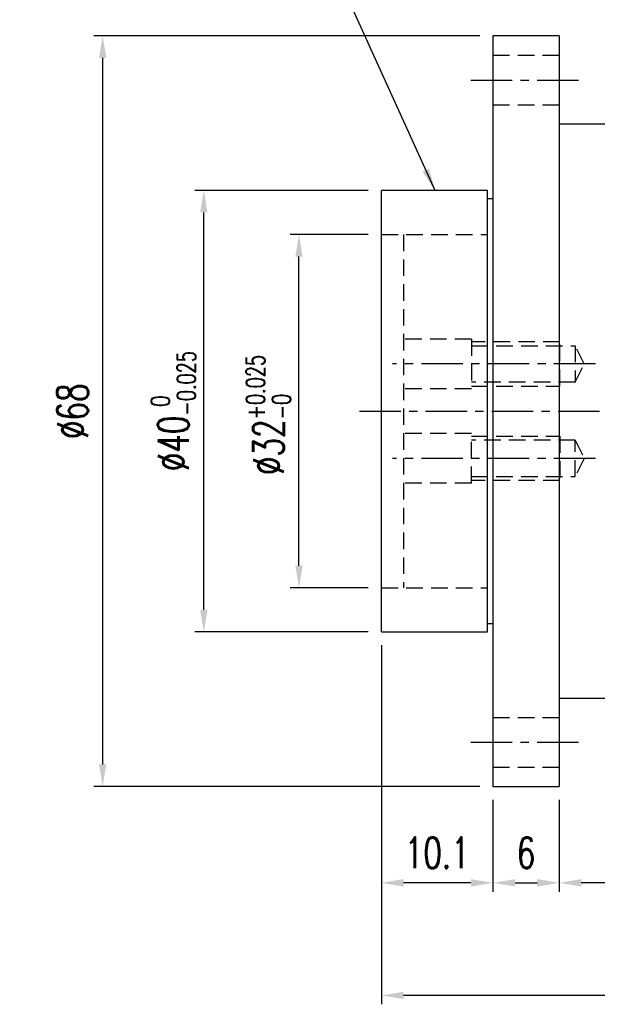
# Model space of a CAD drawing. Header units: millimetres. Extents: x -51 to 146, y -54 to 93.
# Tile 2 of 51: x 47 to 100, y -54 to 35. Entities that reach past the tile are written whole.
import ezdxf

# ---------------------------------------------------------------- set-up
doc = ezdxf.new("R2010")
doc.units = ezdxf.units.MM
doc.linetypes.add('CENTER', pattern=[2, 1.25, -0.25, 0.25, -0.25])
doc.linetypes.add('DASHED', pattern=[0.75, 0.5, -0.25])
for name, color, linetype in [('CL', 1, 'CENTER'), ('DIM', 4, 'Continuous'), ('HID', 2, 'DASHED'), ('OUT', 3, 'Continuous')]:
    doc.layers.add(name, color=color, linetype=linetype)
doc.styles.add('DIM-7', font='SIMPLEX.shx', dxfattribs={"width": 0.7, "bigfont": 'chineset.shx'})
doc.dimstyles.new('CNS', dxfattribs={"dimtxt": 3.5, "dimasz": 2.5, "dimexe": 1, "dimexo": 1.5, "dimgap": 0.09, "dimtad": 0, "dimdsep": 46, "dimtxsty": 'DIM-7', "dimcen": 0.09, "dimclrd": 1, "dimclre": 1, "dimclrt": 4, "dimadec": 0, "dimazin": 0, "dimtfac": 1, "dimtix": 1, "dimtmove": 2, "dimatfit": 3, "dimfxl": 1, "dimtvp": 0.971429, "dimtolj": 1, "dimarcsym": 0})

# ---------------------------------------------------------------- blocks, each defined once
blk = doc.blocks.new('*D3')
at = {"layer": 'DEFPOINTS', "color": 0}
for p in [(80.229, -20), (90.329, -34), (80.229, -42.733)]:
    blk.add_point(p, dxfattribs=at)
at = {"layer": 'DIM', "color": 0, "lineweight": -2}
for p, q in [((80.229, -21.2), (80.229, -43.533)), ((90.329, -35.2), (90.329, -43.533)), ((88.329, -42.733), (82.229, -42.733))]:
    blk.add_line(p, q, dxfattribs=at)
at = {"layer": 'DIM', "color": 0}
for points in [[(82.229, -42.399), (82.229, -43.066), (80.229, -42.733)], [(88.329, -42.399), (88.329, -43.066), (90.329, -42.733)]]:
    blk.add_solid(points, dxfattribs=at)
at = {"layer": 'DIM', "color": 0, "insert": (85.279, -40.013), "char_height": 2.8, "attachment_point": 5, "style": 'DIM-7'}
blk.add_mtext('\\A1;10.1', dxfattribs=at)
blk = doc.blocks.new('*D4')
at = {"layer": 'DEFPOINTS', "color": 0}
for p in [(72.757, 16), (80.229, 16), (80.229, -16)]:
    blk.add_point(p, dxfattribs=at)
at = {"layer": 'DIM', "color": 0, "lineweight": -2}
for p, q in [((79.029, 16), (71.957, 16)), ((72.757, -14), (72.757, 14)), ((79.029, -16), (71.957, -16))]:
    blk.add_line(p, q, dxfattribs=at)
at = {"layer": 'DIM', "color": 0}
for points in [[(72.424, 14), (73.091, 14), (72.757, 16)], [(72.424, -14), (73.091, -14), (72.757, -16)]]:
    blk.add_solid(points, dxfattribs=at)
at = {"layer": 'DIM', "color": 0, "insert": (69.997, -0.344), "char_height": 2.8, "attachment_point": 5, "rotation": 90, "style": 'DIM-7'}
blk.add_mtext('\\A1;%%C32{\\H1.680000;\\S+0.025^ -0;}', dxfattribs=at)
blk = doc.blocks.new('*D5')
at = {"layer": 'DEFPOINTS', "color": 0}
for p in [(64.133, 20), (80.229, 20), (80.229, -20)]:
    blk.add_point(p, dxfattribs=at)
at = {"layer": 'DIM', "color": 0, "lineweight": -2}
for p, q in [((79.029, 20), (63.333, 20)), ((64.133, -18), (64.133, 18)), ((79.029, -20), (63.333, -20))]:
    blk.add_line(p, q, dxfattribs=at)
at = {"layer": 'DIM', "color": 0}
for points in [[(63.8, 18), (64.467, 18), (64.133, 20)], [(63.8, -18), (64.467, -18), (64.133, -20)]]:
    blk.add_solid(points, dxfattribs=at)
at = {"layer": 'DIM', "color": 0, "insert": (61.373, 0), "char_height": 2.8, "attachment_point": 5, "rotation": 90, "style": 'DIM-7'}
blk.add_mtext('\\A1;%%C40{\\H1.680000;\\S 0^ -0.025;}', dxfattribs=at)
blk = doc.blocks.new('*D6')
at = {"layer": 'DEFPOINTS', "color": 0}
for p in [(90.329, 34), (54.97, -34), (90.329, -34)]:
    blk.add_point(p, dxfattribs=at)
at = {"layer": 'DIM', "color": 0, "lineweight": -2}
for p, q in [((89.129, 34), (54.17, 34)), ((54.97, 32), (54.97, -32)), ((89.129, -34), (54.17, -34))]:
    blk.add_line(p, q, dxfattribs=at)
at = {"layer": 'DIM', "color": 0}
for points in [[(54.637, 32), (55.304, 32), (54.97, 34)], [(54.637, -32), (55.304, -32), (54.97, -34)]]:
    blk.add_solid(points, dxfattribs=at)
at = {"layer": 'DIM', "color": 0, "insert": (52.25, 0), "char_height": 2.8, "attachment_point": 5, "rotation": 90, "style": 'DIM-7'}
blk.add_mtext('\\A1;%%C68', dxfattribs=at)
blk = doc.blocks.new('*D7')
at = {"layer": 'DEFPOINTS', "color": 0}
for p in [(90.329, -34), (96.329, -34), (96.329, -42.733)]:
    blk.add_point(p, dxfattribs=at)
at = {"layer": 'DIM', "color": 0, "lineweight": -2}
for p, q in [((90.329, -35.2), (90.329, -43.533)), ((96.329, -35.2), (96.329, -43.533)), ((92.329, -42.733), (94.329, -42.733))]:
    blk.add_line(p, q, dxfattribs=at)
at = {"layer": 'DIM', "color": 0}
for points in [[(92.329, -42.399), (92.329, -43.066), (90.329, -42.733)], [(94.329, -42.399), (94.329, -43.066), (96.329, -42.733)]]:
    blk.add_solid(points, dxfattribs=at)
at = {"layer": 'DIM', "color": 0, "insert": (93.329, -40.013), "char_height": 2.8, "attachment_point": 5, "style": 'DIM-7'}
blk.add_mtext('\\A1;6', dxfattribs=at)
blk = doc.blocks.new('*D8')
at = {"layer": 'DEFPOINTS', "color": 0}
for p in [(118.329, -26), (96.329, -34), (96.329, -42.733)]:
    blk.add_point(p, dxfattribs=at)
at = {"layer": 'DIM', "color": 0, "lineweight": -2}
for p, q in [((118.329, -27.2), (118.329, -43.533)), ((96.329, -35.2), (96.329, -43.533)), ((116.329, -42.733), (98.329, -42.733))]:
    blk.add_line(p, q, dxfattribs=at)
at = {"layer": 'DIM', "color": 0}
for points in [[(98.329, -42.399), (98.329, -43.066), (96.329, -42.733)], [(116.329, -42.399), (116.329, -43.066), (118.329, -42.733)]]:
    blk.add_solid(points, dxfattribs=at)
at = {"layer": 'DIM', "color": 0, "insert": (107.329, -40.013), "char_height": 2.8, "attachment_point": 5, "style": 'DIM-7'}
blk.add_mtext('\\A1;22', dxfattribs=at)
blk = doc.blocks.new('*D9')
at = {"layer": 'DEFPOINTS', "color": 0}
for p in [(127.229, -16), (80.229, -20), (80.229, -52.938)]:
    blk.add_point(p, dxfattribs=at)
at = {"layer": 'DIM', "color": 0, "lineweight": -2}
for p, q in [((127.229, -17.2), (127.229, -53.738)), ((80.229, -21.2), (80.229, -53.738)), ((125.229, -52.938), (82.229, -52.938))]:
    blk.add_line(p, q, dxfattribs=at)
at = {"layer": 'DIM', "color": 0}
for points in [[(82.229, -52.604), (82.229, -53.271), (80.229, -52.938)], [(125.229, -52.604), (125.229, -53.271), (127.229, -52.938)]]:
    blk.add_solid(points, dxfattribs=at)
at = {"layer": 'DIM', "color": 0, "insert": (103.729, -50.218), "char_height": 2.8, "attachment_point": 5, "style": 'DIM-7'}
blk.add_mtext('\\A1;47', dxfattribs=at)

msp = doc.modelspace()

# ---------------------------------------------------------------- linework, layer by layer
at = {"layer": 'CL', "color": 7, "ltscale": 3}
for p, q in [((88.329, 30), (98.329, 30)), ((99.604, 4.275), (81.229, 4.275)), ((78.229, 0), (129.229, 0)), ((99.604, -4.275), (81.229, -4.275)), ((88.329, -30), (98.329, -30))]:
    msp.add_line(p, q, dxfattribs=at)
at = {"layer": 'HID', "color": 7, "ltscale": 3}
for p, q in [((90.329, 32.25), (96.329, 32.25)), ((90.329, 27.75), (96.329, 27.75)), ((80.229, 16), (89.829, 16)), ((82.229, 16), (82.229, -16)), ((88.379, 6.525), (82.229, 6.525)), ((88.379, 6.525), (88.379, 2.025)), ((96.379, 6.275), (88.379, 6.275)), ((96.379, 2.275), (96.379, 6.275)), ((88.379, 5.925), (97.779, 5.925)), ((97.779, 5.925), (97.779, 2.625)), ((98.604, 4.275), (97.779, 5.925)), ((97.779, 2.625), (98.604, 4.275)), ((88.379, 2.025), (82.229, 2.025)), ((97.779, 2.625), (88.379, 2.625)), ((88.379, 2.275), (96.379, 2.275)), ((88.379, -2.025), (82.229, -2.025)), ((88.379, -6.525), (88.379, -2.025)), ((88.379, -2.275), (96.379, -2.275)), ((97.779, -2.625), (88.379, -2.625)), ((96.379, -2.275), (96.379, -6.275)), ((97.779, -5.925), (97.779, -2.625)), ((97.779, -2.625), (98.604, -4.275)), ((98.604, -4.275), (97.779, -5.925)), ((88.379, -5.925), (97.779, -5.925)), ((88.379, -6.525), (82.229, -6.525)), ((96.379, -6.275), (88.379, -6.275)), ((80.229, -16), (89.829, -16)), ((90.329, -27.75), (96.329, -27.75)), ((90.329, -32.25), (96.329, -32.25))]:
    msp.add_line(p, q, dxfattribs=at)
at = {"layer": 'OUT', "color": 7}
for p, q in [((96.329, 34), (90.329, 34)), ((90.329, 34), (90.329, 0)), ((96.329, 34), (96.329, 0)), ((118.329, 26), (96.329, 26)), ((89.829, 20), (80.229, 20)), ((80.229, -20), (80.229, 20)), ((89.829, 0), (89.829, 20)), ((90.329, 19.25), (89.829, 19.25)), ((89.829, -20), (89.829, 0)), ((90.329, 0), (90.329, -34)), ((96.329, 0), (96.329, -34)), ((89.829, -19.25), (90.329, -19.25)), ((80.229, -20), (89.829, -20)), ((96.329, -26), (118.329, -26)), ((90.329, -34), (96.329, -34))]:
    msp.add_line(p, q, dxfattribs=at)

# ---------------------------------------------------------------- dimensions: what is measured, and where the dimension line sits
at = {"layer": 'DIM', "color": 7}
for base, p1, p2, override, picture, middle in [((54.97, -34), (90.329, 34), (90.329, -34), {"dimscale": 0.8, "dimclrd": 0, "dimclre": 0, "dimclrt": 0}, '*D6', (52.25, 0)), ((64.133, 20), (80.229, -20), (80.229, 20), {"dimscale": 0.8, "dimgap": 1, "dimtad": 1, "dimclrd": 0, "dimclre": 0, "dimclrt": 0, "dimtol": 1, "dimtm": 0.025, "dimtfac": 0.6, "dimtdec": 3, "dimtmove": 1}, '*D5', (61.373, 0))]:
    dim = msp.add_linear_dim(base=base, p1=p1, p2=p2, angle=90, text='%%C<>', dimstyle='CNS', override=override, dxfattribs=at)
    dim.commit()
    dim.dimension.update_dxf_attribs({"geometry": picture, "text_midpoint": middle})
dim = msp.add_linear_dim(base=(72.757, 16), p1=(80.229, -16), p2=(80.229, 16), angle=90, text='%%C<>', dimstyle='CNS', override={"dimscale": 0.8, "dimgap": 1, "dimtad": 1, "dimse1": 0, "dimsd1": 0, "dimclrd": 0, "dimclre": 0, "dimclrt": 0, "dimtol": 1, "dimtp": 0.025, "dimtm": 1e-09, "dimtfac": 0.6, "dimtdec": 3, "dimtmove": 0}, dxfattribs=at)
dim.commit()
dim.dimension.update_dxf_attribs({"geometry": '*D4', "text_midpoint": (72.757, -0.344), "dimtype": 160})
for base, p1, p2, picture, middle in [((80.229, -52.938), (127.229, -16), (80.229, -20), '*D9', (103.729, -50.218)), ((80.229, -42.733), (90.329, -34), (80.229, -20), '*D3', (85.279, -40.013)), ((96.329, -42.733), (118.329, -26), (96.329, -34), '*D8', (107.329, -40.013)), ((96.329, -42.733), (90.329, -34), (96.329, -34), '*D7', (93.329, -40.013))]:
    dim = msp.add_linear_dim(base=base, p1=p1, p2=p2, dimstyle='CNS', override={"dimscale": 0.8, "dimclrd": 0, "dimclre": 0, "dimclrt": 0}, dxfattribs=at)
    dim.commit()
    dim.dimension.update_dxf_attribs({"geometry": picture, "text_midpoint": middle})

# ---------------------------------------------------------------- leaders
at = {"layer": 'DIM', "color": 7, "annotation_type": 0, "has_hookline": 1, "hookline_direction": 1, "text_width": 37.275}
msp.add_leader([(85.079, 20), (73.599, 45.314), (71.599, 45.314)], dimstyle='CNS', override={"dimscale": 0.8, "dimgap": 0.09, "dimtad": 1, "dimclrd": 0, "dimclre": 4}, dxfattribs=at)

doc.saveas('drawing.dxf')
